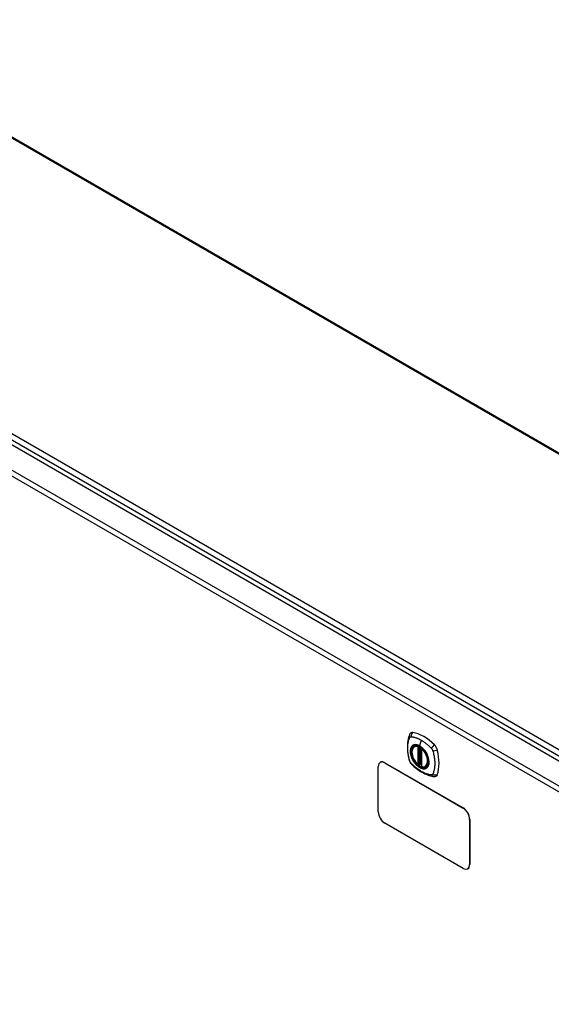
# Model space of a CAD drawing. Header units: inches. Extents: x 326.8 to 385.5, y 123.9 to 183.2.
# Tile 6 of 7: x 341.2 to 355.6, y 155 to 181.7. Entities that reach past the tile are written whole.
import ezdxf

# ---------------------------------------------------------------- set-up
doc = ezdxf.new("R2010")
doc.units = ezdxf.units.IN
doc.header["$MEASUREMENT"] = 0
doc.layers.add('Visible Edges(ANSI)', color=7, linetype='Continuous', lineweight=25)
doc.layers.add('Visible Tangent Edges(ANSI)', color=7, linetype='Continuous', lineweight=25)

msp = doc.modelspace()

# ---------------------------------------------------------------- linework, layer by layer
at = {"layer": 'Visible Edges(ANSI)'}
for p, q in [((335.455, 181.661), (384.352, 153.431)), ((327.461, 177.942), (378.093, 148.709)), ((351.852, 161.99), (351.862, 161.996)), ((352.046, 161.929), (352.046, 161.451)), ((350.931, 161.561), (350.927, 161.559)), ((351.052, 161.546), (353.173, 160.321)), ((351.056, 161.549), (353.177, 160.324)), ((351.978, 161.506), (351.964, 161.498)), ((351.992, 161.504), (351.99, 161.505)), ((352.046, 161.527), (352.006, 161.503)), ((350.875, 160.219), (350.875, 161.444)), ((352.165, 161.448), (352.175, 161.454)), ((353.173, 158.688), (351.052, 159.913)), ((353.35, 160.015), (353.35, 158.791)), ((353.354, 160.018), (353.354, 158.793)), ((353.302, 158.679), (353.298, 158.676))]:
    msp.add_line(p, q, dxfattribs=at)
at = {"layer": 'Visible Edges(ANSI)', "flags": 128}
for points in [[(351.756, 162.355), (351.743, 162.342), (351.732, 162.327), (351.724, 162.313), (351.718, 162.299)], [(351.718, 162.299), (351.71, 162.278), (351.704, 162.258), (351.698, 162.239), (351.694, 162.221), (351.689, 162.202), (351.685, 162.183), (351.678, 162.143), (351.672, 162.102), (351.668, 162.061), (351.666, 162.018), (351.665, 161.975), (351.666, 161.932), (351.668, 161.888), (351.672, 161.843), (351.677, 161.798), (351.684, 161.753), (351.693, 161.708), (351.703, 161.662), (351.708, 161.639), (351.711, 161.627), (351.715, 161.613)], [(351.95, 161.5), (351.936, 161.512), (351.922, 161.526), (351.909, 161.54), (351.896, 161.555), (351.884, 161.57), (351.872, 161.587), (351.861, 161.604), (351.85, 161.621), (351.84, 161.639), (351.831, 161.657), (351.822, 161.675), (351.814, 161.694), (351.807, 161.712), (351.801, 161.731), (351.796, 161.75), (351.791, 161.768), (351.788, 161.786), (351.785, 161.804), (351.784, 161.822), (351.783, 161.839), (351.784, 161.856), (351.785, 161.872), (351.787, 161.888), (351.791, 161.903), (351.795, 161.917), (351.8, 161.93), (351.806, 161.943), (351.814, 161.954), (351.822, 161.965), (351.831, 161.974), (351.841, 161.983), (351.852, 161.99)], [(352.104, 161.91), (352.123, 161.887), (352.141, 161.864), (352.157, 161.839), (352.173, 161.814), (352.187, 161.787), (352.2, 161.761), (352.212, 161.734), (352.222, 161.706)], [(351.715, 161.613), (351.719, 161.6), (351.724, 161.587), (351.73, 161.574), (351.737, 161.562), (351.744, 161.55), (351.752, 161.539), (351.761, 161.528), (351.77, 161.517)], [(351.77, 161.517), (351.78, 161.507), (351.789, 161.498), (351.807, 161.481), (351.841, 161.451), (351.876, 161.421), (351.912, 161.392), (351.948, 161.365), (351.985, 161.339), (352.022, 161.315), (352.059, 161.293), (352.097, 161.272), (352.135, 161.253), (352.173, 161.236), (352.211, 161.22), (352.249, 161.207), (352.287, 161.195), (352.325, 161.185), (352.344, 161.181), (352.355, 161.179), (352.366, 161.177)], [(351.99, 161.505), (351.988, 161.507), (351.984, 161.508), (351.981, 161.508), (351.978, 161.506)], [(352.165, 161.448), (352.153, 161.442), (352.14, 161.437), (352.127, 161.434), (352.113, 161.432), (352.099, 161.432), (352.085, 161.433), (352.07, 161.435), (352.055, 161.439)], [(352.366, 161.177), (352.381, 161.175), (352.398, 161.175), (352.415, 161.177), (352.433, 161.182)]]:
    msp.add_lwpolyline(points, dxfattribs=at)
at = {"layer": 'Visible Edges(ANSI)'}
for centre, start, end in [((352.058, 161.929), 137.3656, 180), ((351.958, 161.509), 229.389, 300), ((352, 161.513), 232.1717, 300), ((352.058, 161.451), 180, 253.4446)]:
    msp.add_arc(centre, 0.0118, start, end, dxfattribs=at)
for centre, major_axis, start_param, end_param in [((351.855, 162.209), (-0.089, 0.153), 5.825423, 6.408181), ((352.106, 161.212), (-0.64, 1.108), 5.170151, 5.825423), ((352.001, 161.714), (0.157, -0.273), 2.363977, 7.060801), ((352.357, 161.92), (0.089, -0.153), 1.113034, 2.028558), ((351.618, 162.056), (-0.64, 1.108), 3.599355, 4.254627), ((351.052, 161.342), (-0.125, 0.217), 5.497787, 7.068583), ((351.056, 161.345), (-0.125, 0.217), 5.497787, 6.283185), ((352.357, 161.34), (0.089, -0.153), 6.158189, 6.740947), ((351.052, 160.117), (-0.125, 0.217), 0.785398, 2.356194), ((353.173, 160.117), (0.125, -0.217), 0.785398, 2.356194), ((353.177, 160.12), (-0.125, 0.217), 3.926991, 5.497787), ((353.173, 158.893), (0.125, -0.217), 5.497787, 7.068583), ((353.177, 158.895), (0.125, -0.217), 0, 0.785398)]:
    msp.add_ellipse(centre, major_axis=major_axis, ratio=0.57735, start_param=start_param, end_param=end_param, dxfattribs=at)
msp.add_ellipse((351.997, 161.712), major_axis=(-0.16, 0.277), ratio=0.57735, dxfattribs=at)
at = {"layer": 'Visible Tangent Edges(ANSI)'}
for p, q in [((384.352, 153.397), (335.426, 181.644)), ((327.523, 178.042), (378.294, 148.729)), ((378.364, 148.851), (327.593, 178.164)), ((326.871, 177.601), (377.503, 148.368)), ((377.433, 148.247), (326.801, 177.48)), ((352.04, 162.159), (351.996, 162.003)), ((351.949, 161.982), (351.949, 161.504)), ((351.966, 161.982), (351.973, 161.986)), ((351.966, 161.504), (351.966, 161.982)), ((351.977, 161.984), (351.977, 161.51)), ((351.993, 161.511), (351.993, 161.976)), ((352.008, 161.508), (352.008, 161.967)), ((352.05, 161.446), (352.05, 161.924)), ((351.052, 161.546), (351.056, 161.549)), ((351.977, 161.51), (351.966, 161.504)), ((352.046, 161.531), (352.008, 161.508)), ((353.177, 160.324), (353.173, 160.321)), ((353.35, 160.015), (353.354, 160.018)), ((353.354, 158.793), (353.35, 158.791))]:
    msp.add_line(p, q, dxfattribs=at)
at = {"layer": 'Visible Tangent Edges(ANSI)', "flags": 128}
for points in [[(351.728, 161.599), (351.719, 161.632), (351.711, 161.662), (351.704, 161.691), (351.698, 161.721), (351.693, 161.75), (351.688, 161.779), (351.684, 161.808), (351.681, 161.837), (351.678, 161.865), (351.677, 161.893), (351.675, 161.921), (351.675, 161.948), (351.675, 161.975), (351.677, 162.001), (351.678, 162.027), (351.681, 162.052), (351.684, 162.076), (351.688, 162.1), (351.693, 162.124), (351.698, 162.147), (351.704, 162.169), (351.711, 162.191), (351.719, 162.212), (351.728, 162.233)], [(351.728, 162.233), (351.729, 162.234), (351.729, 162.235), (351.73, 162.236), (351.73, 162.237), (351.731, 162.238), (351.731, 162.238), (351.732, 162.239), (351.732, 162.24), (351.733, 162.241), (351.734, 162.241), (351.734, 162.242), (351.735, 162.243), (351.735, 162.243), (351.736, 162.244), (351.737, 162.245), (351.737, 162.245), (351.738, 162.246), (351.739, 162.247), (351.74, 162.247), (351.74, 162.248), (351.741, 162.248), (351.742, 162.249), (351.742, 162.249), (351.743, 162.25)], [(351.743, 162.25), (351.744, 162.25), (351.745, 162.25), (351.746, 162.251), (351.746, 162.251), (351.747, 162.252), (351.748, 162.252), (351.749, 162.252), (351.75, 162.252), (351.751, 162.253), (351.751, 162.253), (351.752, 162.253), (351.753, 162.253), (351.754, 162.254), (351.755, 162.254), (351.756, 162.254), (351.757, 162.254), (351.758, 162.254), (351.759, 162.254), (351.76, 162.254), (351.761, 162.254), (351.762, 162.254), (351.763, 162.254), (351.763, 162.254), (351.764, 162.254)], [(351.764, 162.254), (351.777, 162.254), (351.788, 162.252), (351.799, 162.25), (351.81, 162.248), (351.821, 162.246), (351.833, 162.243), (351.844, 162.24), (351.855, 162.237), (351.866, 162.234), (351.878, 162.231), (351.889, 162.227), (351.901, 162.223), (351.912, 162.219), (351.924, 162.215), (351.935, 162.21), (351.947, 162.206), (351.959, 162.201), (351.97, 162.195), (351.982, 162.19), (351.994, 162.184), (352.005, 162.178), (352.017, 162.172), (352.029, 162.166), (352.04, 162.159)], [(351.996, 162.003), (351.989, 162.007), (351.982, 162.011), (351.975, 162.015), (351.967, 162.018), (351.96, 162.021), (351.953, 162.024), (351.946, 162.026), (351.939, 162.029), (351.932, 162.031), (351.925, 162.033), (351.918, 162.034), (351.911, 162.035), (351.904, 162.036), (351.897, 162.037), (351.891, 162.037), (351.884, 162.037), (351.877, 162.037), (351.871, 162.037), (351.865, 162.036), (351.859, 162.035), (351.853, 162.034), (351.847, 162.033), (351.841, 162.031), (351.835, 162.029)], [(352.04, 162.159), (352.052, 162.152), (352.064, 162.145), (352.075, 162.138), (352.087, 162.13), (352.099, 162.122), (352.11, 162.115), (352.122, 162.106), (352.133, 162.098), (352.145, 162.089), (352.156, 162.081), (352.168, 162.072), (352.179, 162.063), (352.19, 162.053), (352.202, 162.044), (352.213, 162.034), (352.224, 162.024), (352.235, 162.014), (352.246, 162.004), (352.257, 161.994), (352.269, 161.983), (352.279, 161.973), (352.29, 161.962), (352.301, 161.951), (352.314, 161.937)], [(351.802, 162.01), (351.793, 162.002), (351.785, 161.993), (351.777, 161.983), (351.77, 161.972), (351.764, 161.96), (351.759, 161.948), (351.754, 161.934), (351.751, 161.92), (351.748, 161.906), (351.746, 161.89), (351.744, 161.874), (351.744, 161.857), (351.744, 161.84), (351.746, 161.823), (351.748, 161.805), (351.751, 161.787), (351.755, 161.768), (351.759, 161.75), (351.764, 161.731), (351.77, 161.712), (351.777, 161.694), (351.785, 161.675), (351.793, 161.656), (351.802, 161.638)], [(352.222, 161.706), (352.239, 161.638), (352.246, 161.573), (352.241, 161.514), (352.225, 161.465), (352.198, 161.426), (352.162, 161.401), (352.119, 161.391), (352.07, 161.395), (352.017, 161.414), (351.964, 161.446), (351.912, 161.491), (351.864, 161.546), (351.822, 161.608), (351.788, 161.675), (351.764, 161.744), (351.751, 161.812), (351.748, 161.875), (351.758, 161.93), (351.778, 161.976), (351.808, 162.009), (351.847, 162.028), (351.893, 162.033), (351.944, 162.024), (351.997, 162)], [(351.835, 162.029), (351.834, 162.028), (351.832, 162.028), (351.831, 162.027), (351.829, 162.026), (351.828, 162.026), (351.826, 162.025), (351.825, 162.024), (351.823, 162.024), (351.822, 162.023), (351.821, 162.022), (351.819, 162.021), (351.818, 162.021), (351.816, 162.02), (351.815, 162.019), (351.814, 162.018), (351.812, 162.017), (351.811, 162.016), (351.81, 162.015), (351.808, 162.014), (351.807, 162.014), (351.806, 162.013), (351.804, 162.012), (351.803, 162.011), (351.802, 162.01)], [(352.157, 161.843), (352.151, 161.852), (352.146, 161.86), (352.14, 161.868), (352.134, 161.877), (352.128, 161.885), (352.121, 161.893), (352.115, 161.9), (352.108, 161.908), (352.102, 161.915), (352.095, 161.923), (352.089, 161.93), (352.082, 161.936), (352.075, 161.943), (352.068, 161.95), (352.061, 161.956), (352.054, 161.962), (352.047, 161.968), (352.04, 161.974), (352.033, 161.979), (352.025, 161.985), (352.018, 161.99), (352.011, 161.994), (352.004, 161.999), (351.996, 162.003)], [(351.997, 162), (352.001, 161.997), (352.006, 161.994), (352.011, 161.991), (352.015, 161.988), (352.02, 161.985), (352.025, 161.982), (352.029, 161.979), (352.034, 161.975), (352.038, 161.972), (352.043, 161.968), (352.047, 161.965), (352.052, 161.961), (352.056, 161.957), (352.061, 161.953), (352.065, 161.949), (352.07, 161.945), (352.074, 161.941), (352.079, 161.937), (352.083, 161.932), (352.087, 161.928), (352.092, 161.923), (352.096, 161.919), (352.1, 161.914), (352.104, 161.91)], [(352.19, 161.785), (352.189, 161.788), (352.188, 161.79), (352.187, 161.793), (352.185, 161.795), (352.184, 161.798), (352.183, 161.8), (352.181, 161.803), (352.18, 161.805), (352.179, 161.807), (352.177, 161.81), (352.176, 161.812), (352.174, 161.815), (352.173, 161.817), (352.172, 161.819), (352.17, 161.822), (352.169, 161.824), (352.167, 161.827), (352.166, 161.829), (352.164, 161.831), (352.163, 161.834), (352.162, 161.836), (352.16, 161.838), (352.159, 161.841), (352.157, 161.843)], [(352.19, 161.414), (352.199, 161.422), (352.208, 161.431), (352.215, 161.441), (352.222, 161.452), (352.228, 161.464), (352.234, 161.476), (352.238, 161.489), (352.242, 161.503), (352.245, 161.518), (352.247, 161.533), (352.248, 161.55), (352.249, 161.566), (352.248, 161.583), (352.247, 161.601), (352.245, 161.619), (352.242, 161.637), (352.238, 161.655), (352.234, 161.674), (352.228, 161.692), (352.222, 161.711), (352.215, 161.73), (352.208, 161.749), (352.199, 161.767), (352.19, 161.785)], [(352.314, 161.937), (352.316, 161.935), (352.318, 161.933), (352.32, 161.93), (352.322, 161.928), (352.324, 161.926), (352.325, 161.923), (352.327, 161.921), (352.329, 161.918), (352.331, 161.916), (352.332, 161.913), (352.334, 161.91), (352.335, 161.908), (352.337, 161.905), (352.338, 161.902), (352.34, 161.9), (352.341, 161.897), (352.343, 161.894), (352.344, 161.891), (352.345, 161.888), (352.346, 161.886), (352.347, 161.883), (352.348, 161.88), (352.349, 161.877), (352.35, 161.874)], [(352.35, 161.874), (352.36, 161.841), (352.368, 161.812), (352.375, 161.782), (352.381, 161.753), (352.387, 161.724), (352.392, 161.694), (352.396, 161.666), (352.399, 161.637), (352.402, 161.609), (352.404, 161.581), (352.405, 161.553), (352.406, 161.526), (352.405, 161.499), (352.404, 161.473), (352.402, 161.447), (352.399, 161.422), (352.396, 161.397), (352.391, 161.373), (352.387, 161.35), (352.381, 161.327), (352.375, 161.304), (352.368, 161.283), (352.36, 161.262), (352.35, 161.24)], [(351.764, 161.536), (351.763, 161.538), (351.761, 161.541), (351.759, 161.543), (351.757, 161.545), (351.755, 161.548), (351.753, 161.55), (351.751, 161.553), (351.75, 161.555), (351.748, 161.558), (351.746, 161.56), (351.745, 161.563), (351.743, 161.566), (351.742, 161.568), (351.74, 161.571), (351.739, 161.574), (351.737, 161.577), (351.736, 161.579), (351.735, 161.582), (351.734, 161.585), (351.732, 161.588), (351.731, 161.59), (351.73, 161.593), (351.729, 161.596), (351.728, 161.599)], [(352.314, 161.219), (352.29, 161.221), (352.269, 161.225), (352.246, 161.23), (352.224, 161.236), (352.202, 161.243), (352.179, 161.251), (352.156, 161.259), (352.133, 161.269), (352.11, 161.279), (352.087, 161.29), (352.064, 161.302), (352.04, 161.315), (352.017, 161.329), (351.994, 161.344), (351.97, 161.36), (351.947, 161.376), (351.924, 161.393), (351.901, 161.411), (351.878, 161.43), (351.855, 161.449), (351.833, 161.469), (351.81, 161.49), (351.788, 161.511), (351.764, 161.536)], [(351.802, 161.638), (351.803, 161.636), (351.804, 161.633), (351.806, 161.631), (351.807, 161.628), (351.808, 161.626), (351.81, 161.623), (351.811, 161.621), (351.812, 161.618), (351.814, 161.616), (351.815, 161.614), (351.816, 161.611), (351.818, 161.609), (351.819, 161.606), (351.821, 161.604), (351.822, 161.602), (351.823, 161.599), (351.825, 161.597), (351.826, 161.594), (351.828, 161.592), (351.829, 161.59), (351.831, 161.587), (351.832, 161.585), (351.834, 161.583), (351.835, 161.58)], [(351.835, 161.58), (351.847, 161.564), (351.859, 161.547), (351.871, 161.531), (351.884, 161.516), (351.897, 161.501), (351.911, 161.487), (351.925, 161.474), (351.939, 161.461), (351.953, 161.45), (351.967, 161.439), (351.982, 161.429), (351.997, 161.42), (352.011, 161.412), (352.026, 161.406), (352.04, 161.4), (352.054, 161.395), (352.068, 161.391), (352.082, 161.388), (352.096, 161.387), (352.109, 161.386), (352.122, 161.387), (352.134, 161.388), (352.146, 161.391), (352.157, 161.395)], [(351.977, 161.51), (351.977, 161.51), (351.977, 161.51), (351.977, 161.51), (351.977, 161.51), (351.977, 161.51), (351.977, 161.51), (351.977, 161.51), (351.977, 161.51), (351.977, 161.51), (351.977, 161.51), (351.977, 161.51), (351.977, 161.509), (351.977, 161.509), (351.977, 161.509), (351.977, 161.509), (351.977, 161.509), (351.977, 161.509), (351.977, 161.509), (351.977, 161.509), (351.977, 161.509), (351.977, 161.509), (351.977, 161.509), (351.977, 161.509), (351.977, 161.509)], [(351.977, 161.509), (351.977, 161.508), (351.977, 161.508), (351.977, 161.508), (351.977, 161.508), (351.977, 161.508), (351.977, 161.508), (351.977, 161.507), (351.977, 161.507), (351.977, 161.507), (351.977, 161.507), (351.977, 161.507), (351.977, 161.507), (351.977, 161.507), (351.977, 161.507), (351.977, 161.507), (351.977, 161.506), (351.977, 161.506), (351.977, 161.506), (351.977, 161.506), (351.977, 161.506), (351.977, 161.506), (351.977, 161.506), (351.977, 161.506), (351.977, 161.506)], [(351.977, 161.506), (351.977, 161.506), (351.977, 161.506), (351.977, 161.506), (351.977, 161.506), (351.977, 161.506), (351.977, 161.506), (351.977, 161.506), (351.977, 161.506), (351.977, 161.506), (351.977, 161.506), (351.977, 161.506), (351.977, 161.506), (351.977, 161.506), (351.977, 161.506), (351.977, 161.506), (351.977, 161.506), (351.977, 161.506), (351.977, 161.506), (351.978, 161.506), (351.978, 161.506), (351.978, 161.506), (351.978, 161.506), (351.978, 161.506), (351.978, 161.506)], [(351.99, 161.505), (351.99, 161.505), (351.991, 161.505), (351.991, 161.505), (351.991, 161.505), (351.991, 161.505), (351.991, 161.505), (351.991, 161.505), (351.991, 161.505), (351.991, 161.505), (351.991, 161.505), (351.991, 161.505), (351.991, 161.505), (351.991, 161.505), (351.991, 161.505), (351.991, 161.505), (351.991, 161.505), (351.991, 161.505), (351.991, 161.505), (351.991, 161.505), (351.991, 161.505), (351.992, 161.505), (351.992, 161.505), (351.992, 161.505), (351.992, 161.505)], [(351.992, 161.505), (351.992, 161.505), (351.992, 161.505), (351.992, 161.505), (351.992, 161.505), (351.992, 161.505), (351.992, 161.505), (351.992, 161.505), (351.992, 161.505), (351.992, 161.505), (351.992, 161.505), (351.992, 161.506), (351.992, 161.506), (351.992, 161.506), (351.992, 161.506), (351.992, 161.506), (351.992, 161.506), (351.992, 161.506), (351.992, 161.507), (351.992, 161.507), (351.992, 161.507), (351.993, 161.507), (351.993, 161.507), (351.993, 161.508), (351.993, 161.508)], [(351.993, 161.508), (351.993, 161.508), (351.993, 161.508), (351.993, 161.508), (351.993, 161.508), (351.993, 161.508), (351.993, 161.509), (351.993, 161.509), (351.993, 161.509), (351.993, 161.509), (351.993, 161.509), (351.993, 161.509), (351.993, 161.509), (351.993, 161.509), (351.993, 161.51), (351.993, 161.51), (351.993, 161.51), (351.993, 161.51), (351.993, 161.51), (351.993, 161.51), (351.993, 161.51), (351.993, 161.511), (351.993, 161.511), (351.993, 161.511), (351.993, 161.511)], [(352.157, 161.395), (352.159, 161.395), (352.16, 161.396), (352.162, 161.396), (352.163, 161.397), (352.164, 161.398), (352.166, 161.398), (352.167, 161.399), (352.169, 161.4), (352.17, 161.401), (352.172, 161.401), (352.173, 161.402), (352.174, 161.403), (352.176, 161.404), (352.177, 161.404), (352.179, 161.405), (352.18, 161.406), (352.181, 161.407), (352.183, 161.408), (352.184, 161.409), (352.185, 161.41), (352.187, 161.411), (352.188, 161.412), (352.189, 161.413), (352.19, 161.414)], [(352.35, 161.24), (352.349, 161.238), (352.348, 161.236), (352.347, 161.235), (352.346, 161.233), (352.345, 161.232), (352.344, 161.23), (352.343, 161.229), (352.341, 161.228), (352.34, 161.227), (352.338, 161.226), (352.337, 161.225), (352.336, 161.224), (352.334, 161.223), (352.332, 161.222), (352.331, 161.221), (352.329, 161.221), (352.327, 161.22), (352.325, 161.22), (352.324, 161.219), (352.322, 161.219), (352.32, 161.219), (352.318, 161.219), (352.316, 161.219), (352.314, 161.219)]]:
    msp.add_lwpolyline(points, dxfattribs=at)
at = {"layer": 'Visible Tangent Edges(ANSI)'}
for centre, major_axis, ratio, start_param, end_param in [((351.855, 162.273), (0.027, 0.115), 0.753705, 0.761071, 1.898341), ((351.828, 162.257), (-0.11, 0.042), 0.704518, 0, 0.765179), ((352, 161.714), (-0.173, 0.3), 0.57735, 5.055237, 10.652726), ((352, 161.714), (-0.151, 0.261), 0.57735, 5.735752, 8.401415), ((352.008, 161.719), (-0.156, 0.271), 0.57735, 6.166197, 6.283185), ((351.958, 161.987), (-0.0034, -0.0113), 0.697177, 4.264021, 5.346931), ((351.958, 161.987), (-0.0118, 0), 0.57735, 0.785398, 2.356194), ((351.958, 161.987), (0.0059, -0.0102), 0.57735, 0.785398, 1.517295), ((352, 162.004), (-0.00246, -0.00426), 0.57735, 5.126896, 6.141288), ((352.058, 161.929), (-0.0118, 0), 0.57735, 0, 0.785398), ((352.058, 161.929), (0.00769, 0.00897), 0.424984, 1.537927, 2.449935), ((352, 161.714), (0.151, -0.261), 0.57735, 5.735752, 8.401415), ((352.384, 161.967), (0.0787, 0.088), 0.341266, 1.05898, 2.19625), ((352.411, 161.92), (0.116, 0.024), 0.341266, 4.086935, 5.224206), ((351.828, 161.646), (-0.114, -0.032), 0.390453, 0, 0.392125), ((351.855, 161.599), (-0.0849, -0.0822), 0.390453, 5.89106, 6.283185), ((351.986, 161.502), (-0.0116, 0.0022), 0.653911, 4.189362, 5.615943), ((351.984, 161.496), (-0.0092, 0.00741), 0.983841, 4.634609, 5.950564), ((351.986, 161.505), (-0.0118, 0), 0.57735, 4.088863, 5.497787), ((352, 161.513), (-0.00724, -0.00933), 0.470841, 6.079443, 6.283185), ((352, 161.513), (0.0118, 0), 0.57735, 4.073452, 5.497787), ((352, 161.513), (0.0059, -0.0102), 0.57735, 0, 0.785398), ((351.958, 161.509), (0.0118, 0), 0.57735, 3.926991, 5.497787), ((351.958, 161.509), (-0.00769, -0.00897), 0.424984, 5.591528, 6.283185), ((351.958, 161.509), (0.0059, -0.0102), 0.57735, 0, 0.785398), ((352.058, 161.451), (-0.0118, 0), 0.57735, 0, 0.785398), ((352.058, 161.451), (-0.0034, -0.0113), 0.697177, 5.346931, 6.283185), ((352.008, 161.719), (0.156, -0.271), 0.57735, 0, 0.116988), ((352.411, 161.309), (0.113, -0.035), 0.753705, 4.384844, 5.522115), ((352.384, 161.294), (-0.019, -0.117), 0.704518, 5.518007, 6.283185)]:
    msp.add_ellipse(centre, major_axis=major_axis, ratio=ratio, start_param=start_param, end_param=end_param, dxfattribs=at)
for centre, major_axis in [((352.001, 161.714), (0.171, -0.296)), ((351.998, 161.713), (-0.163, 0.282)), ((351.997, 161.712), (0.162, -0.281))]:
    msp.add_ellipse(centre, major_axis=major_axis, ratio=0.57735, dxfattribs=at)

doc.saveas('drawing.dxf')
